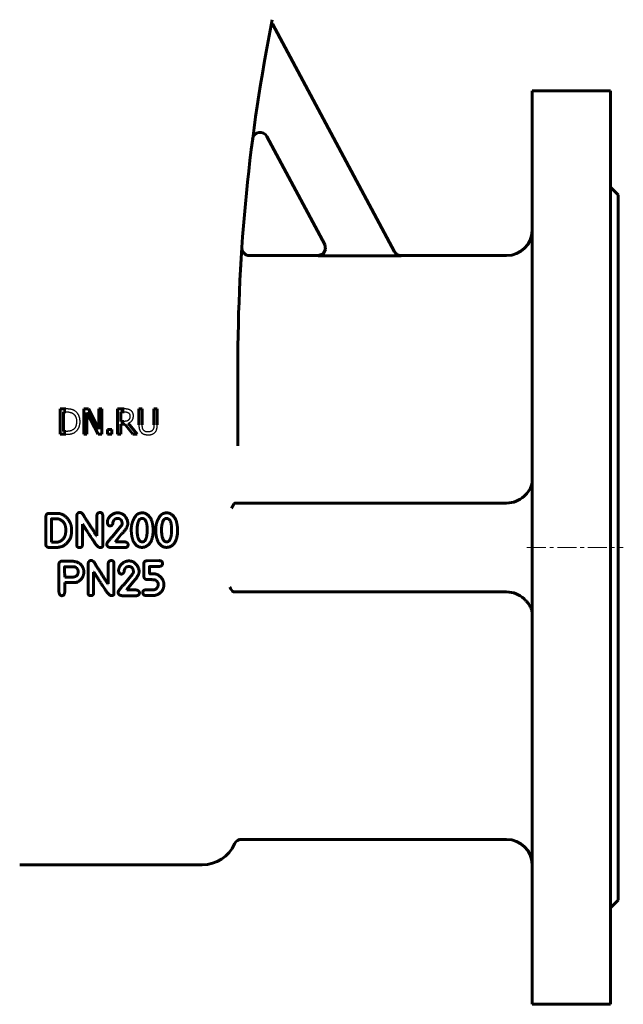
# Model space of a CAD drawing. Header units: millimetres. Extents: x -202 to 202, y -494 to 496.
# Tile 2 of 6: x -36 to 202, y -494 to -106. Entities that reach past the tile are written whole.
import ezdxf

# ---------------------------------------------------------------- set-up
doc = ezdxf.new("R2010")
doc.units = ezdxf.units.MM
for name, pattern in [('K5LT-1', [0]), ('K5LT_AXLED', [12, 7.5, -1.5, 1.5, -1.5]), ('K5LT_BASIC', [0])]:
    doc.linetypes.add(name, pattern=pattern)
doc.layers.add('Системный слой (1)', color=7, linetype='Continuous', true_color=0x6c6c6c)

# ---------------------------------------------------------------- blocks, each defined once
blk = doc.blocks.new('U12')
at = {"layer": 'Системный слой (1)', "color": 143, "linetype": 'K5LT_BASIC', "lineweight": 60, "true_color": 0x33acca}
for p, q in [((84.61, -196.58), (83.62, -198.28)), ((84.31, -194.58), (84.61, -196.58)), ((81.73, -199), (81.67, -199)), ((83.62, -198.28), (81.73, -199))]:
    blk.add_line(p, q, dxfattribs=at)
blk = doc.blocks.new('U15')
at = {"layer": 'Системный слой (1)', "color": 143, "linetype": 'K5LT_BASIC', "lineweight": 60, "true_color": 0x33acca}
for p, q in [((81.67, -199), (54.61, -199)), ((156, -199), (114.44, -199))]:
    blk.add_line(p, q, dxfattribs=at)
blk = doc.blocks.new('U24')
at = {"layer": 'Системный слой (1)', "color": 143, "linetype": 'K5LT_BASIC', "lineweight": 60, "true_color": 0x33acca}
for p, q in [((51.61, -195.91), (51.6, -196.01)), ((51.6, -196.01), (51.6, -196.01)), ((51.61, -195.81), (51.61, -195.84)), ((51.61, -195.84), (51.61, -195.91))]:
    blk.add_line(p, q, dxfattribs=at)
blk = doc.blocks.new('U30')
at = {"layer": 'Системный слой (1)', "color": 143, "linetype": 'K5LT_BASIC', "lineweight": 60, "true_color": 0x33acca}
for p, q in [((166, -134), (166, -314)), ((166, -314), (166, -494))]:
    blk.add_line(p, q, dxfattribs=at)
blk = doc.blocks.new('U32')
at = {"layer": 'Системный слой (1)', "color": 143, "linetype": 'K5LT_BASIC', "lineweight": 60, "true_color": 0x33acca}
for p, q in [((197, -134), (197, -314)), ((197, -314), (197, -494))]:
    blk.add_line(p, q, dxfattribs=at)
blk = doc.blocks.new('U38')
at = {"layer": 'Системный слой (1)', "color": 143, "linetype": 'K5LT_BASIC', "lineweight": 60, "true_color": 0x33acca}
for p, q in [((200, -175), (200, -314)), ((200, -314), (200, -453))]:
    blk.add_line(p, q, dxfattribs=at)
blk = doc.blocks.new('U49')
at = {"layer": 'Системный слой (1)', "color": 143, "linetype": 'K5LT_BASIC', "lineweight": 60, "true_color": 0x33acca}
for p, q in [((163.9, -292.71), (165.24, -290.88)), ((165.24, -290.88), (165.93, -289.07)), ((165.93, -289.07), (166, -288.31)), ((162.89, -293.74), (163.9, -292.71))]:
    blk.add_line(p, q, dxfattribs=at)

msp = doc.modelspace()

# ---------------------------------------------------------------- linework, layer by layer
at = {"layer": 'Системный слой (1)', "color": 143, "linetype": 'K5LT_BASIC', "lineweight": 60, "true_color": 0x33acca}
for p, q in [((63.64, -107.72), (63.21, -107.95)), ((111.83, -197.47), (63.64, -107.72)), ((197, -134), (166, -134)), ((61.46, -152.02), (84.34, -194.63)), ((200, -175), (197, -172)), ((51.54, -196.85), (51.61, -195.8)), ((114.47, -199.05), (81.7, -199.05)), ((50, -273.96), (50, -243.31)), ((-20.08, -259.4), (-20.08, -269.4)), ((-17.8, -259.4), (-20.08, -259.4)), ((-8.86, -259.4), (-10.75, -259.4)), ((-10.75, -259.4), (-10.75, -269.4)), ((-4.84, -267.32), (-8.86, -259.4)), ((-4.84, -259.4), (-4.84, -267.32)), ((-3.6, -259.4), (-4.84, -259.4)), ((-3.6, -269.4), (-3.6, -259.4)), ((5.17, -259.4), (2.59, -259.4)), ((2.59, -259.4), (2.59, -269.4)), ((12.33, -259.4), (11.01, -259.4)), ((11.01, -259.4), (11.01, -265.64)), ((12.33, -265.64), (12.33, -259.4)), ((18.24, -259.4), (16.91, -259.4)), ((16.91, -259.4), (16.91, -265.68)), ((18.24, -265.64), (18.24, -259.4)), ((-18.75, -260.55), (-17.74, -260.55)), ((-18.75, -268.25), (-18.75, -260.55)), ((-9.51, -260.78), (-5.09, -269.4)), ((-9.51, -269.4), (-9.51, -260.78)), ((3.92, -264.31), (3.92, -260.55)), ((3.92, -260.55), (5.24, -260.55)), ((-1.31, -267.49), (-1.31, -269.4)), ((0.29, -267.49), (-1.31, -267.49)), ((0.29, -269.4), (0.29, -267.49)), ((5.09, -264.31), (3.92, -264.31)), ((3.92, -269.4), (3.92, -265.42)), ((3.92, -265.42), (5.45, -265.42)), ((5.45, -265.42), (8.61, -269.4)), ((10.33, -269.4), (6.78, -265.05)), ((-20.08, -269.4), (-17.78, -269.4)), ((-17.74, -268.25), (-18.75, -268.25)), ((-10.75, -269.4), (-9.51, -269.4)), ((-5.09, -269.4), (-3.6, -269.4)), ((-1.31, -269.4), (0.29, -269.4)), ((2.59, -269.4), (3.92, -269.4)), ((8.61, -269.4), (10.33, -269.4)), ((49.23, -296.5), (49.08, -296.5)), ((156, -296.5), (49.23, -296.5)), ((-25.69, -301.84), (-25.69, -312.88)), ((-24.32, -300.57), (-24.65, -300.59)), ((-21.14, -300.57), (-24.32, -300.57)), ((-13.51, -301.49), (-13.51, -313.04)), ((-5.55, -301.54), (-5.55, -309.4)), ((-3.26, -313.36), (-3.26, -301.49)), ((2.58, -302.56), (2.95, -302.56)), ((-23.47, -302.8), (-23.5, -311.82)), ((-21.29, -302.69), (-23.36, -302.69)), ((-11.28, -304.79), (-11.18, -304.79)), ((-11.28, -313.04), (-11.28, -304.79)), ((4.06, -305.52), (0.57, -309.7)), ((4.38, -304.57), (4.38, -304.68)), ((6.65, -304.41), (6.54, -303.56)), ((10.31, -306.31), (10.27, -307.39)), ((19.95, -306.31), (19.9, -307.39)), ((-17.84, -307.47), (-17.84, -306.83)), ((-5.55, -309.4), (-5.65, -309.4)), ((1.79, -311.66), (4.33, -308.53)), ((16.61, -307.14), (16.61, -307.09)), ((26.24, -307.14), (26.24, -307.09)), ((-24.48, -314), (-21.56, -314)), ((-23.5, -311.82), (-23.39, -311.88)), ((-23.39, -311.88), (-21.29, -311.88)), ((-4.48, -313.98), (-4.11, -313.98)), ((-1.65, -312.71), (-1.65, -312.81)), ((-0.12, -314.06), (5.39, -314.06)), ((1.79, -311.78), (1.79, -311.66)), ((5.39, -311.78), (1.79, -311.78)), ((6.75, -313.08), (6.75, -312.92)), ((12.12, -311.73), (12.59, -311.73)), ((21.75, -311.73), (22.22, -311.73)), ((-20.59, -320.62), (-20.54, -330.97)), ((-16.5, -319.37), (-19.37, -319.37)), ((-14.38, -321.57), (-18.21, -321.57)), ((-9.06, -320.43), (-9.06, -331.99)), ((-1.1, -320.49), (-1.1, -328.35)), ((1.18, -332.31), (1.18, -320.43)), ((7.02, -321.5), (7.39, -321.5)), ((12.9, -320.59), (12.9, -324.88)), ((19.02, -319.19), (14.2, -319.25)), ((15.16, -323.96), (15.16, -321.6)), ((15.27, -321.5), (18.92, -321.5)), ((-18.25, -325.56), (-18.15, -325.66)), ((-18.15, -325.66), (-15.23, -325.66)), ((-6.84, -323.73), (-6.73, -323.73)), ((-6.84, -331.99), (-6.84, -323.73)), ((8.5, -324.47), (5.01, -328.65)), ((8.83, -323.51), (8.83, -323.63)), ((11.09, -323.36), (10.99, -322.51)), ((16.99, -324.39), (15.53, -324.39)), ((-18.25, -331.66), (-18.25, -327.84)), ((-18.25, -327.84), (-13.8, -327.84)), ((-1.1, -328.35), (-1.21, -328.35)), ((6.24, -330.6), (8.77, -327.48)), ((18.59, -328.31), (18.59, -329.06)), ((20.85, -328.85), (20.85, -328.36)), ((-0.03, -332.93), (0.33, -332.93)), ((2.8, -331.66), (2.8, -331.76)), ((4.33, -333), (9.83, -333)), ((6.24, -330.73), (6.24, -330.6)), ((9.83, -330.73), (6.24, -330.73)), ((11.2, -332.03), (11.2, -331.87)), ((16.66, -330.67), (13.66, -330.67)), ((13.82, -332.95), (16.77, -332.95)), ((48.5, -331.5), (48.49, -331.5)), ((48.5, -331.5), (156, -331.5)), ((156, -429), (51.49, -429)), ((-36, -439), (36, -439)), ((200, -453), (197, -456)), ((197, -494), (166, -494))]:
    msp.add_line(p, q, dxfattribs=at)
at = {"layer": 'Системный слой (1)', "color": 30, "linetype": 'K5LT_AXLED', "lineweight": 18, "true_color": 0xff8000}
msp.add_line((164, -314), (202, -314), dxfattribs=at)
at = {"layer": 'Системный слой (1)', "color": 143, "linetype": 'K5LT_BASIC', "lineweight": 60, "true_color": 0x33acca}
for centre, radius, start, end in [((750, -243.31), 700, 168.69007, 180), ((58.82, -153.44), 3, 28.2307, 172.591), ((156, -189), 10, 270, 0), ((750, -243.31), 700, 176.10814, 176.12555), ((156, -286.5), 10, 270, 313.5738), ((156, -341.5), 10, 46.4262, 90), ((51.49, -432), 3, 90, 155.6843), ((156, -439), 10, 0, 90), ((36, -425), 14, 270, 335.6843)]:
    msp.add_arc(centre, radius, start, end, dxfattribs=at)
for points, knots in [([(51.61, -195.81), (51.61, -195.81), (51.61, -195.81), (51.61, -195.81), (51.61, -195.81), (51.61, -195.82), (51.61, -195.82), (51.61, -195.82), (51.61, -195.82), (51.61, -195.82), (51.61, -195.82), (51.61, -195.82), (51.61, -195.82), (51.61, -195.83), (51.61, -195.83), (51.61, -195.84), (51.61, -195.84), (51.61, -195.84), (51.61, -195.84), (51.61, -195.84), (51.61, -195.84), (51.61, -195.85), (51.61, -195.85), (51.61, -195.85), (51.61, -195.86), (51.61, -195.86), (51.61, -195.87), (51.61, -195.87), (51.61, -195.88), (51.61, -195.89), (51.61, -195.9), (51.61, -195.91), (51.61, -195.91), (51.61, -195.92), (51.61, -195.93), (51.61, -195.95), (51.61, -195.96), (51.61, -195.99), (51.61, -196.01), (51.61, -196.05), (51.61, -196.08), (51.61, -196.15), (51.61, -196.19), (51.63, -196.33), (51.64, -196.43), (51.68, -196.65), (51.71, -196.78), (51.79, -197.04), (51.84, -197.17), (51.96, -197.41), (52.02, -197.53), (52.16, -197.74), (52.24, -197.85), (52.4, -198.04), (52.49, -198.13), (52.69, -198.3), (52.79, -198.39), (53.02, -198.54), (53.14, -198.61), (53.39, -198.74), (53.52, -198.79), (53.78, -198.88), (53.92, -198.92), (54.18, -198.97), (54.32, -198.99), (54.5, -199), (54.55, -199), (54.61, -199)], [0, 0, 0, 0, 0.753587, 0.753587, 1.130344, 1.130344, 1.431808, 1.431808, 1.507174, 1.507174, 1.582541, 1.582541, 1.793983, 1.793983, 1.972872, 1.972872, 2.005426, 2.005426, 2.085538, 2.085538, 2.104409, 2.104409, 2.16565, 2.16565, 2.225665, 2.225665, 2.285681, 2.285681, 2.357004, 2.357004, 2.428328, 2.428328, 2.481316, 2.481316, 2.587293, 2.587293, 2.693426, 2.693426, 2.90569, 2.90569, 3.162971, 3.162971, 3.677533, 3.677533, 4.706657, 4.706657, 6.187856, 6.187856, 7.671598, 7.671598, 9.126168, 9.126168, 10.525636, 10.525636, 11.895455, 11.895455, 13.380113, 13.380113, 14.905041, 14.905041, 16.441832, 16.441832, 17.957082, 17.957082, 19.424188, 19.424188, 20, 20, 20, 20]), ([(114.44, -199), (113.83, -199), (112.75, -198.66), (112.02, -197.83), (111.8, -197.42)], [0, 0, 0, 0, 0.571428, 1, 1, 1, 1]), ([(51.08, -204.45), (51.09, -204.2), (51.11, -203.96), (51.13, -203.49), (51.15, -203.26), (51.17, -202.81), (51.19, -202.59), (51.2, -202.34), (51.2, -202.31), (51.2, -202.28), (51.2, -202.28), (51.21, -202.25), (51.21, -202.22), (51.21, -202.19), (51.21, -202.18), (51.21, -202.17), (51.21, -202.16), (51.21, -202.16), (51.21, -202.16), (51.21, -202.16), (51.21, -202.15), (51.21, -202.15), (51.21, -202.15), (51.21, -202.15), (51.21, -202.15), (51.21, -202.14), (51.21, -202.14), (51.21, -202.13), (51.21, -202.13), (51.21, -202.11), (51.21, -202.1), (51.22, -202.06), (51.22, -202.04), (51.22, -201.97), (51.22, -201.92), (51.23, -201.87), (51.23, -201.87), (51.23, -201.78), (51.24, -201.69), (51.25, -201.44), (51.27, -201.17), (51.28, -201.02)], [0, 0, 0, 0, 3.36319, 3.36319, 6.726379, 6.726379, 10.089569, 10.089569, 10.521814, 10.521814, 10.583393, 10.583393, 11.004391, 11.004391, 11.144132, 11.144132, 11.190517, 11.190517, 11.205913, 11.205913, 11.22131, 11.22131, 11.233969, 11.233969, 11.257919, 11.257919, 11.305135, 11.305135, 11.399224, 11.399224, 11.586718, 11.586718, 11.960338, 11.960338, 12.704841, 12.704841, 12.715219, 12.715219, 14.188373, 14.188373, 16.815948, 16.815948, 16.815948, 16.815948]), ([(47.58, -298.5), (47.62, -298.42), (47.7, -298.26), (47.84, -298), (47.99, -297.71), (48.13, -297.46), (48.29, -297.19), (48.44, -296.98), (48.58, -296.81), (48.7, -296.68), (48.85, -296.56), (48.98, -296.51), (49.06, -296.5), (49.08, -296.5)], [0, 0, 0, 0, 1.475435, 3.003555, 4.172488, 5.804091, 6.860148, 8.6065, 9.595157, 10.537239, 11.699275, 13.514858, 14, 14, 14, 14]), ([(48.49, -331.5), (48.47, -331.5), (48.43, -331.5), (48.37, -331.49), (48.33, -331.47), (48.29, -331.46), (48.25, -331.44), (48.21, -331.42), (48.17, -331.4), (48.13, -331.38), (48.08, -331.35), (48.04, -331.32), (47.99, -331.28), (47.92, -331.22), (47.86, -331.15), (47.81, -331.1), (47.75, -331.04), (47.7, -330.98), (47.65, -330.91), (47.62, -330.88), (47.57, -330.81), (47.52, -330.74), (47.46, -330.65), (47.4, -330.56), (47.34, -330.46), (47.29, -330.37), (47.22, -330.25), (47.14, -330.11), (47.04, -329.92), (46.97, -329.79), (46.92, -329.7), (46.9, -329.66)], [0, 0, 0, 0, 1.353441, 2.025507, 2.696197, 3.366007, 4.038659, 4.714483, 5.398324, 6.089392, 6.784556, 7.477382, 8.163051, 9.523373, 10.848256, 11.497041, 12.131535, 13.956736, 14.53068, 15.091585, 15.639165, 17.735357, 18.219554, 19.565396, 21.731419, 22.624224, 23.551767, 26.671614, 28.386416, 30.777234, 32, 32, 32, 32]), ([(162.89, -334.26), (163.12, -334.47), (163.47, -334.82), (163.93, -335.32), (164.31, -335.76), (164.73, -336.31), (165.14, -336.93), (165.52, -337.63), (165.83, -338.43), (165.98, -339.12), (166, -339.56), (166, -339.69)], [0, 0, 0, 0, 1.451418, 2.266132, 3.286562, 4.368932, 5.842702, 7.347476, 8.948646, 11.107941, 12, 12, 12, 12])]:
    msp.add_open_spline(points, degree=3, knots=knots, dxfattribs=at)
at = {"layer": 'Системный слой (1)', "color": 7, "linetype": 'K5LT-1'}
for points, knots in [([(81.7, -199.05), (81.82, -199.05), (82.07, -199.04), (82.32, -198.99), (82.51, -198.94), (82.64, -198.9), (82.77, -198.85), (82.86, -198.82), (82.93, -198.79), (83.02, -198.75), (83.19, -198.66), (83.33, -198.57), (83.44, -198.49), (83.48, -198.47), (83.53, -198.43), (83.61, -198.36), (83.77, -198.23), (83.98, -198.01), (84.2, -197.72), (84.35, -197.47), (84.45, -197.25), (84.5, -197.12), (84.53, -197.04), (84.54, -197), (84.56, -196.94), (84.59, -196.84), (84.64, -196.64), (84.67, -196.46), (84.68, -196.32), (84.69, -196.27), (84.69, -196.2), (84.69, -196.09), (84.69, -195.88), (84.67, -195.59), (84.59, -195.24), (84.48, -194.92), (84.39, -194.73), (84.34, -194.63)], [0, 0, 0, 0, 0.0367786, 0.0735572, 0.077344, 0.0964138, 0.1154836, 0.1190002, 0.1251779, 0.1375333, 0.1479881, 0.1831538, 0.1868985, 0.1906114, 0.1957872, 0.2061387, 0.222565, 0.2596942, 0.2956053, 0.3306306, 0.3493142, 0.3679977, 0.3716342, 0.3752513, 0.3806947, 0.3915814, 0.4059793, 0.4421507, 0.4459185, 0.4497925, 0.4559274, 0.4681974, 0.482397, 0.5191829, 0.5559688, 0.588383, 0.6207972, 0.6207972, 0.6207972, 0.6207972]), ([(111.83, -197.47), (111.89, -197.58), (112.02, -197.79), (112.25, -198.08), (112.45, -198.28), (112.6, -198.4), (112.7, -198.48), (112.87, -198.59), (113.07, -198.71), (113.27, -198.8), (113.39, -198.85), (113.57, -198.91), (113.71, -198.96), (113.94, -199.01), (114.16, -199.04), (114.37, -199.05), (114.47, -199.05)], [0, 0, 0, 0, 0.0372852, 0.0745703, 0.1125662, 0.1220212, 0.1314762, 0.1503862, 0.1839044, 0.2006154, 0.2173265, 0.2212288, 0.2585533, 0.2623664, 0.2934363, 0.3245062, 0.3245062, 0.3245062, 0.3245062]), ([(-14.22, -260.2), (-14.25, -260.18), (-14.31, -260.14), (-14.43, -260.07), (-14.56, -260), (-14.7, -259.93), (-14.81, -259.88), (-14.92, -259.83), (-15.03, -259.79), (-15.15, -259.75), (-15.27, -259.71), (-15.4, -259.67), (-15.5, -259.64), (-15.57, -259.62), (-15.62, -259.61), (-15.69, -259.59), (-15.77, -259.57), (-15.86, -259.55), (-15.94, -259.54), (-16.06, -259.52), (-16.25, -259.49), (-16.55, -259.45), (-16.87, -259.43), (-17.14, -259.42), (-17.35, -259.41), (-17.57, -259.4), (-17.73, -259.4), (-17.8, -259.4)], [-1.166779, -1.166779, -1.166779, -1.166779, -1.121743, -1.076706, -0.986633, -0.939168, -0.891703, -0.844237, -0.796772, -0.749307, -0.701842, -0.654376, -0.606911, -0.592293, -0.577675, -0.548439, -0.519204, -0.489968, -0.463871, -0.437773, -0.385579, -0.289184, -0.192789, -0.144592, -0.096395, -0.048197, 0, 0, 0, 0]), ([(7.72, -259.93), (7.66, -259.89), (7.55, -259.83), (7.42, -259.76), (7.24, -259.67), (7.06, -259.61), (6.84, -259.54), (6.72, -259.52), (6.66, -259.5), (6.63, -259.5), (6.57, -259.49), (6.48, -259.48), (6.33, -259.46), (6.08, -259.43), (5.69, -259.41), (5.36, -259.4), (5.17, -259.4)], [-0.2641886, -0.2641886, -0.2641886, -0.2641886, -0.2430545, -0.2219205, -0.217669, -0.17794, -0.1586133, -0.1392866, -0.1378732, -0.1350465, -0.1293929, -0.1180859, -0.1053984, -0.0826652, -0.0424828, 0, 0, 0, 0]), ([(8.85, -262.12), (8.85, -262.08), (8.85, -262.02), (8.85, -261.91), (8.84, -261.81), (8.83, -261.72), (8.82, -261.62), (8.8, -261.54), (8.79, -261.46), (8.77, -261.37), (8.75, -261.31), (8.74, -261.26), (8.73, -261.22), (8.7, -261.15), (8.67, -261.05), (8.62, -260.94), (8.57, -260.84), (8.51, -260.74), (8.46, -260.67), (8.42, -260.6), (8.39, -260.56), (8.36, -260.52), (8.31, -260.45), (8.25, -260.39), (8.16, -260.28), (8, -260.13), (7.83, -260.01), (7.72, -259.93)], [-0.3171963, -0.3171963, -0.3171963, -0.3171963, -0.3019589, -0.2867216, -0.2714842, -0.2562468, -0.2434328, -0.2306187, -0.2178046, -0.2049906, -0.1936035, -0.18791, -0.1822165, -0.1737218, -0.1567322, -0.1422724, -0.1278126, -0.116579, -0.1053454, -0.0990889, -0.0928325, -0.0887025, -0.0845725, -0.0680526, -0.0623044, -0.0419523, 0, 0, 0, 0]), ([(-17.74, -260.55), (-17.69, -260.55), (-17.58, -260.55), (-17.43, -260.56), (-17.28, -260.56), (-17.14, -260.57), (-17.01, -260.58), (-16.89, -260.59), (-16.78, -260.6), (-16.67, -260.62), (-16.57, -260.63), (-16.47, -260.65), (-16.38, -260.66), (-16.31, -260.68), (-16.26, -260.69), (-16.2, -260.7), (-16.14, -260.72), (-16.07, -260.74), (-15.99, -260.76), (-15.92, -260.78), (-15.82, -260.82), (-15.72, -260.85), (-15.52, -260.93), (-15.31, -261.03), (-15.15, -261.12), (-15.1, -261.15)], [-0.2002235, -0.2002235, -0.2002235, -0.2002235, -0.1913487, -0.1824739, -0.1735991, -0.1647243, -0.1568399, -0.1489555, -0.1410711, -0.1331867, -0.1261496, -0.1191124, -0.1120753, -0.1050382, -0.1018794, -0.0987205, -0.0924028, -0.0860851, -0.0797674, -0.0734498, -0.0671321, -0.0544967, -0.0468704, -0.0139734, 0, 0, 0, 0]), ([(-15.1, -261.15), (-15.04, -261.19), (-14.94, -261.26), (-14.83, -261.34), (-14.72, -261.42), (-14.64, -261.49), (-14.56, -261.58), (-14.49, -261.64), (-14.43, -261.71), (-14.35, -261.8), (-14.29, -261.88), (-14.24, -261.95), (-14.21, -262), (-14.16, -262.07), (-14.11, -262.16), (-14.01, -262.32), (-13.93, -262.5), (-13.84, -262.73), (-13.79, -262.88), (-13.72, -263.1), (-13.67, -263.34), (-13.63, -263.62), (-13.61, -263.81), (-13.59, -263.97), (-13.59, -264.11), (-13.58, -264.25), (-13.58, -264.35), (-13.58, -264.4)], [-0.3749552, -0.3749552, -0.3749552, -0.3749552, -0.3560366, -0.3371181, -0.3331267, -0.3149295, -0.3058309, -0.2967323, -0.2876065, -0.2784807, -0.2602292, -0.2565321, -0.2524445, -0.2442694, -0.227919, -0.223649, -0.1866782, -0.1681929, -0.1497075, -0.1411679, -0.0986821, -0.0774393, -0.0561964, -0.0421473, -0.0280982, -0.0140491, 0, 0, 0, 0]), ([(-12.2, -264.41), (-12.2, -264.34), (-12.2, -264.21), (-12.21, -264), (-12.22, -263.8), (-12.24, -263.55), (-12.28, -263.26), (-12.35, -262.93), (-12.43, -262.62), (-12.53, -262.35), (-12.63, -262.1), (-12.73, -261.87), (-12.85, -261.66), (-12.94, -261.5), (-13.1, -261.28), (-13.32, -260.98), (-13.69, -260.59), (-14.01, -260.34), (-14.19, -260.22), (-14.22, -260.2)], [-0.3878233, -0.3878233, -0.3878233, -0.3878233, -0.3739824, -0.3601415, -0.3463006, -0.3324597, -0.3067193, -0.2809788, -0.2567423, -0.2325057, -0.2122391, -0.1919725, -0.1717278, -0.1514831, -0.1471088, -0.1022452, -0.0557703, -0.009942, 0, 0, 0, 0]), ([(6.9, -263.8), (6.85, -263.84), (6.8, -263.89), (6.72, -263.95), (6.67, -263.98), (6.62, -264.01), (6.59, -264.03), (6.57, -264.04), (6.56, -264.05), (6.54, -264.06), (6.51, -264.07), (6.48, -264.09), (6.44, -264.11), (6.4, -264.13), (6.36, -264.14), (6.33, -264.15), (6.3, -264.16), (6.27, -264.17), (6.25, -264.18), (6.22, -264.19), (6.19, -264.2), (6.16, -264.2), (6.13, -264.21), (6.11, -264.21), (6.1, -264.22), (6.08, -264.22), (6.07, -264.22), (6.05, -264.23), (6.03, -264.23), (5.99, -264.24), (5.94, -264.25), (5.88, -264.26), (5.78, -264.27), (5.69, -264.28), (5.6, -264.29), (5.48, -264.3), (5.35, -264.31), (5.22, -264.31), (5.15, -264.31), (5.11, -264.31), (5.09, -264.31)], [-0.1387188, -0.1387188, -0.1387188, -0.1387188, -0.132323, -0.1316572, -0.1285215, -0.1269536, -0.1253858, -0.1251559, -0.1246962, -0.1237767, -0.1228573, -0.1219378, -0.1200989, -0.11826, -0.1168591, -0.1154582, -0.1140573, -0.1126565, -0.1115096, -0.1103628, -0.1080692, -0.1060946, -0.1041199, -0.1021453, -0.1001707, -0.0986869, -0.0972032, -0.0957194, -0.0942357, -0.08981, -0.0853843, -0.0779911, -0.0705979, -0.0573407, -0.0507121, -0.0440835, -0.0220417, -0.0110209, -0.0055104, 0, 0, 0, 0]), ([(5.24, -260.55), (5.28, -260.55), (5.34, -260.55), (5.44, -260.56), (5.54, -260.56), (5.63, -260.56), (5.71, -260.57), (5.79, -260.58), (5.86, -260.58), (5.93, -260.59), (6, -260.6), (6.08, -260.61), (6.17, -260.63), (6.27, -260.65), (6.36, -260.68), (6.46, -260.71), (6.53, -260.73), (6.63, -260.78), (6.73, -260.83), (6.81, -260.88), (6.83, -260.89)], [-0.1727059, -0.1727059, -0.1727059, -0.1727059, -0.1646418, -0.1565777, -0.1485136, -0.1404496, -0.1333003, -0.126151, -0.1190017, -0.1118525, -0.1054883, -0.0991242, -0.0863958, -0.0750066, -0.0636174, -0.0522281, -0.0408389, -0.0367133, -0.0098092, 0, 0, 0, 0]), ([(6.78, -265.05), (6.85, -265.02), (7, -264.96), (7.16, -264.89), (7.37, -264.77), (7.62, -264.62), (7.88, -264.41), (8.06, -264.23), (8.23, -264.04), (8.37, -263.85), (8.49, -263.65), (8.59, -263.45), (8.7, -263.19), (8.76, -262.95), (8.8, -262.75), (8.82, -262.61), (8.84, -262.43), (8.85, -262.29), (8.85, -262.19), (8.85, -262.14), (8.85, -262.12)], [-0.2428036, -0.2428036, -0.2428036, -0.2428036, -0.2281202, -0.2134368, -0.2105001, -0.1833103, -0.1574532, -0.1448938, -0.1323343, -0.1084105, -0.0975813, -0.0867522, -0.0650939, -0.0429174, -0.0398171, -0.0281776, -0.016538, -0.008269, -0.0041345, 0, 0, 0, 0]), ([(6.83, -260.89), (6.86, -260.91), (6.91, -260.95), (6.96, -260.99), (7.03, -261.05), (7.11, -261.14), (7.21, -261.27), (7.28, -261.39), (7.33, -261.49), (7.37, -261.59), (7.4, -261.69), (7.43, -261.81), (7.45, -261.95), (7.46, -262.11), (7.46, -262.2), (7.46, -262.22)], [-0.1339105, -0.1339105, -0.1339105, -0.1339105, -0.1257314, -0.1175522, -0.1158941, -0.1005606, -0.0856848, -0.0704974, -0.0629037, -0.05531, -0.0403128, -0.0379971, -0.0213373, -0.0046776, 0, 0, 0, 0]), ([(7.46, -262.22), (7.46, -262.25), (7.46, -262.31), (7.46, -262.4), (7.46, -262.49), (7.45, -262.57), (7.44, -262.65), (7.42, -262.75), (7.4, -262.87), (7.37, -263), (7.33, -263.11), (7.29, -263.22), (7.23, -263.35), (7.15, -263.51), (7.05, -263.64), (6.96, -263.73), (6.92, -263.78), (6.9, -263.8)], [-0.153701, -0.153701, -0.153701, -0.153701, -0.1468901, -0.1400792, -0.1332683, -0.1264574, -0.1202009, -0.1139445, -0.1014316, -0.0898034, -0.0781752, -0.0677544, -0.0573337, -0.0370975, -0.0168614, -0.0084307, 0, 0, 0, 0]), ([(-14.97, -267.59), (-15.03, -267.63), (-15.14, -267.7), (-15.27, -267.78), (-15.47, -267.88), (-15.62, -267.94), (-15.78, -268), (-15.85, -268.02), (-15.93, -268.05), (-16.03, -268.07), (-16.13, -268.1), (-16.23, -268.12), (-16.38, -268.15), (-16.53, -268.17), (-16.68, -268.19), (-16.8, -268.21), (-16.93, -268.22), (-17.06, -268.23), (-17.22, -268.24), (-17.39, -268.25), (-17.56, -268.25), (-17.68, -268.25), (-17.74, -268.25)], [-0.2123207, -0.2123207, -0.2123207, -0.2123207, -0.1959852, -0.1796498, -0.1762673, -0.1435812, -0.1401974, -0.1354558, -0.1259728, -0.1185366, -0.1111005, -0.1026408, -0.0941812, -0.077262, -0.0688024, -0.0603427, -0.0518831, -0.0434235, -0.0325676, -0.0217118, -0.0108559, 0, 0, 0, 0]), ([(-13.58, -264.4), (-13.58, -264.45), (-13.58, -264.56), (-13.59, -264.73), (-13.6, -264.89), (-13.61, -265.04), (-13.62, -265.18), (-13.65, -265.36), (-13.69, -265.57), (-13.74, -265.8), (-13.8, -266), (-13.86, -266.19), (-13.93, -266.36), (-14.01, -266.51), (-14.12, -266.72), (-14.29, -266.96), (-14.52, -267.22), (-14.76, -267.43), (-14.91, -267.55), (-14.97, -267.59)], [-0.452495, -0.452495, -0.452495, -0.452495, -0.436047, -0.419599, -0.4031511, -0.3867031, -0.3717284, -0.3567538, -0.3268046, -0.2992599, -0.2717152, -0.2478501, -0.223985, -0.200485, -0.1769849, -0.1299847, -0.0794218, -0.0295988, 0, 0, 0, 0]), ([(-14.24, -268.6), (-14.1, -268.51), (-13.95, -268.39), (-13.68, -268.16), (-13.53, -268.01), (-13.39, -267.85), (-13.33, -267.78), (-13.23, -267.65), (-13.09, -267.47), (-12.96, -267.27), (-12.87, -267.1), (-12.77, -266.93), (-12.66, -266.71), (-12.55, -266.43), (-12.45, -266.16), (-12.39, -265.95), (-12.31, -265.64), (-12.23, -265.21), (-12.2, -264.73), (-12.2, -264.46), (-12.2, -264.41)], [-0.4573157, -0.4573157, -0.4573157, -0.4573157, -0.4052058, -0.3997593, -0.3468874, -0.3413652, -0.3342776, -0.3201026, -0.2932297, -0.2656183, -0.2518125, -0.2380068, -0.2103953, -0.1827839, -0.1560254, -0.1292669, -0.1240536, -0.0692953, -0.011911, 0, 0, 0, 0]), ([(11.01, -265.64), (11.01, -265.7), (11.01, -265.82), (11.01, -266), (11.02, -266.17), (11.03, -266.33), (11.04, -266.48), (11.06, -266.67), (11.09, -266.85), (11.12, -267.01), (11.14, -267.12), (11.16, -267.23), (11.19, -267.34), (11.22, -267.43), (11.25, -267.52), (11.28, -267.61), (11.31, -267.7), (11.34, -267.78), (11.39, -267.89), (11.49, -268.08), (11.64, -268.33), (11.82, -268.54), (11.93, -268.66), (11.96, -268.69)], [-0.2116295, -0.2116295, -0.2116295, -0.2116295, -0.2025291, -0.1934286, -0.1843282, -0.1752277, -0.1670708, -0.1589139, -0.1426001, -0.1352387, -0.1278774, -0.120516, -0.1131546, -0.1065386, -0.0999227, -0.0933067, -0.0866907, -0.0801932, -0.0736958, -0.0607008, -0.0350474, -0.009394, 0, 0, 0, 0]), ([(12.76, -267.66), (12.74, -267.62), (12.69, -267.54), (12.64, -267.45), (12.6, -267.36), (12.55, -267.26), (12.52, -267.16), (12.49, -267.09), (12.48, -267.04), (12.46, -266.97), (12.44, -266.89), (12.43, -266.83), (12.42, -266.78), (12.41, -266.71), (12.39, -266.63), (12.38, -266.55), (12.37, -266.46), (12.36, -266.34), (12.35, -266.19), (12.34, -266.04), (12.34, -265.92), (12.34, -265.83), (12.34, -265.74), (12.33, -265.68), (12.33, -265.64)], [-0.5635178, -0.5635178, -0.5635178, -0.5635178, -0.5199182, -0.4763186, -0.4673032, -0.4231448, -0.3789864, -0.3698597, -0.3563375, -0.3292931, -0.3022486, -0.2887264, -0.2752042, -0.2582932, -0.2244713, -0.2075603, -0.1906493, -0.1568273, -0.1176205, -0.0784137, -0.0588103, -0.0392068, -0.0196034, 0, 0, 0, 0]), ([(14.62, -268.48), (14.59, -268.48), (14.52, -268.48), (14.43, -268.48), (14.33, -268.47), (14.24, -268.46), (14.16, -268.45), (14.05, -268.44), (13.88, -268.4), (13.67, -268.35), (13.44, -268.25), (13.25, -268.15), (13.08, -268.02), (12.93, -267.88), (12.83, -267.76), (12.78, -267.68), (12.76, -267.66)], [-0.2663375, -0.2663375, -0.2663375, -0.2663375, -0.256398, -0.2464585, -0.236519, -0.2265795, -0.217469, -0.2083585, -0.1901375, -0.1563546, -0.1259533, -0.0963945, -0.0672102, -0.0380259, -0.0094078, 0, 0, 0, 0]), ([(16.48, -267.66), (16.47, -267.69), (16.43, -267.74), (16.38, -267.8), (16.31, -267.88), (16.21, -267.98), (16.08, -268.08), (15.96, -268.16), (15.87, -268.21), (15.79, -268.25), (15.72, -268.28), (15.65, -268.3), (15.57, -268.33), (15.48, -268.36), (15.33, -268.4), (15.2, -268.43), (14.98, -268.46), (14.81, -268.48), (14.66, -268.48), (14.62, -268.48)], [-0.1756812, -0.1756812, -0.1756812, -0.1756812, -0.1666365, -0.1575918, -0.1556902, -0.1377043, -0.1191968, -0.109943, -0.1006893, -0.091561, -0.0869969, -0.0824328, -0.0738388, -0.0652448, -0.0583391, -0.0371013, -0.0330202, -0.0077014, 0, 0, 0, 0]), ([(16.91, -265.68), (16.91, -265.72), (16.91, -265.8), (16.91, -265.91), (16.91, -266.03), (16.9, -266.14), (16.9, -266.24), (16.88, -266.38), (16.87, -266.51), (16.86, -266.62), (16.85, -266.69), (16.84, -266.76), (16.82, -266.82), (16.81, -266.89), (16.8, -266.95), (16.78, -267.01), (16.76, -267.07), (16.74, -267.13), (16.72, -267.21), (16.69, -267.27), (16.63, -267.4), (16.57, -267.52), (16.5, -267.63), (16.48, -267.66)], [-0.1428385, -0.1428385, -0.1428385, -0.1428385, -0.1363464, -0.1298543, -0.1233623, -0.1168702, -0.1103782, -0.1038861, -0.090902, -0.0858528, -0.0808035, -0.0757543, -0.070705, -0.0658919, -0.0610787, -0.0562655, -0.0514523, -0.0466391, -0.041826, -0.0321996, -0.0301315, -0.0088107, 0, 0, 0, 0]), ([(17.29, -268.69), (17.33, -268.65), (17.41, -268.57), (17.49, -268.48), (17.6, -268.34), (17.74, -268.14), (17.87, -267.89), (17.95, -267.68), (18.01, -267.51), (18.06, -267.33), (18.1, -267.15), (18.14, -266.97), (18.18, -266.74), (18.23, -266.32), (18.24, -265.93), (18.24, -265.64)], [-0.3289804, -0.3289804, -0.3289804, -0.3289804, -0.3099248, -0.2908691, -0.2868873, -0.2492771, -0.2108687, -0.1916645, -0.1724603, -0.1533868, -0.1343132, -0.1161827, -0.0980521, -0.0669158, 0, 0, 0, 0]), ([(-17.78, -269.4), (-17.71, -269.4), (-17.59, -269.4), (-17.4, -269.4), (-17.22, -269.39), (-17.04, -269.39), (-16.87, -269.38), (-16.66, -269.36), (-16.44, -269.34), (-16.22, -269.32), (-16.05, -269.29), (-15.91, -269.27), (-15.81, -269.25), (-15.74, -269.23), (-15.69, -269.22), (-15.62, -269.21), (-15.55, -269.19), (-15.48, -269.17), (-15.4, -269.14), (-15.25, -269.1), (-15.05, -269.02), (-14.72, -268.88), (-14.45, -268.73), (-14.26, -268.62), (-14.24, -268.6)], [-0.8024027, -0.8024027, -0.8024027, -0.8024027, -0.7702862, -0.7381697, -0.7060533, -0.6739368, -0.6418203, -0.6097039, -0.5454709, -0.5063945, -0.4673181, -0.4282417, -0.4087035, -0.3891653, -0.3767884, -0.3644115, -0.3396576, -0.3229278, -0.306198, -0.2768289, -0.2126367, -0.1484445, -0.0200601, 0, 0, 0, 0]), ([(11.96, -268.69), (12, -268.73), (12.09, -268.81), (12.19, -268.9), (12.29, -268.98), (12.38, -269.03), (12.48, -269.1), (12.54, -269.14), (12.6, -269.17), (12.67, -269.21), (12.77, -269.26), (12.89, -269.31), (12.99, -269.35), (13.06, -269.37), (13.09, -269.39), (13.12, -269.4), (13.17, -269.41), (13.26, -269.44), (13.38, -269.47), (13.53, -269.51), (13.75, -269.55), (14.09, -269.6), (14.42, -269.61), (14.62, -269.61)], [-0.5294399, -0.5294399, -0.5294399, -0.5294399, -0.4885622, -0.4476845, -0.4394006, -0.3976498, -0.3767744, -0.3558989, -0.3474219, -0.3318265, -0.3006357, -0.2694448, -0.238254, -0.2271687, -0.221626, -0.2160833, -0.201814, -0.1875446, -0.1590059, -0.1350089, -0.1110119, -0.0587863, 0, 0, 0, 0]), ([(14.62, -269.61), (14.67, -269.61), (14.77, -269.61), (14.91, -269.61), (15.05, -269.6), (15.18, -269.59), (15.31, -269.58), (15.46, -269.56), (15.61, -269.54), (15.75, -269.51), (15.84, -269.49), (15.94, -269.46), (16.11, -269.41), (16.26, -269.36), (16.41, -269.29), (16.51, -269.24), (16.59, -269.2), (16.75, -269.11), (16.97, -268.97), (17.17, -268.8), (17.27, -268.7), (17.29, -268.69)], [-0.2182194, -0.2182194, -0.2182194, -0.2182194, -0.2093785, -0.2005376, -0.1916967, -0.1828558, -0.1748616, -0.1668675, -0.1508792, -0.143587, -0.1362948, -0.1290026, -0.1217104, -0.0948219, -0.0880998, -0.0813777, -0.0679334, -0.0651108, -0.0353998, -0.0041228, 0, 0, 0, 0])]:
    msp.add_open_spline(points, degree=3, knots=knots, dxfattribs=at)
at = {"layer": 'Системный слой (1)', "color": 143, "linetype": 'K5LT_BASIC', "lineweight": 60, "true_color": 0x33acca}
for points in [[(-24.65, -300.59), (-25.52, -300.63), (-25.69, -301.84)], [(-16.19, -304.02), (-18.19, -300.57), (-21.14, -300.57)], [(-12.24, -300.17), (-13.28, -300.17), (-13.51, -301.49)], [(-10.37, -302.08), (-11.28, -300.17), (-12.24, -300.17)], [(-5.65, -309.4), (-8.21, -305.35), (-10.37, -302.08)], [(-4.28, -300.22), (-5.55, -300.22), (-5.55, -301.54)], [(-3.26, -301.49), (-3.26, -300.22), (-4.28, -300.22)], [(1.21, -300.61), (-1.44, -301.94), (-1.44, -304.25)], [(0.78, -304.04), (1.29, -302.56), (2.58, -302.56)], [(2.58, -300.34), (2.02, -300.34), (1.21, -300.61)], [(6.54, -303.56), (5.35, -300.34), (2.58, -300.34)], [(2.95, -302.56), (4.38, -302.88), (4.38, -304.57)], [(10.78, -300.68), (9.78, -301.21), (8.91, -302.91)], [(12.23, -302.54), (10.6, -302.54), (10.31, -306.31)], [(12.18, -300.32), (11.3, -300.47), (10.78, -300.68)], [(16.1, -303.42), (14.71, -300.32), (12.18, -300.32)], [(14.29, -307.09), (14.29, -302.54), (12.23, -302.54)], [(20.41, -300.68), (19.41, -301.21), (18.54, -302.91)], [(21.86, -302.54), (20.23, -302.54), (19.95, -306.31)], [(21.81, -300.32), (20.93, -300.47), (20.41, -300.68)], [(25.73, -303.42), (24.34, -300.32), (21.81, -300.32)], [(23.92, -307.09), (23.92, -302.54), (21.86, -302.54)], [(-23.36, -302.69), (-23.47, -302.71), (-23.47, -302.8)], [(-20.49, -302.8), (-20.99, -302.69), (-21.29, -302.69)], [(-17.84, -306.83), (-17.84, -303.86), (-20.49, -302.8)], [(-15.51, -307.47), (-15.51, -305.37), (-16.19, -304.02)], [(-11.18, -304.79), (-9.89, -306.96), (-6.77, -311.57)], [(-1.44, -304.25), (-1.25, -305.52), (-0.27, -305.52)], [(-0.27, -305.52), (-0.19, -305.46), (-0.01, -305.46)], [(-0.01, -305.46), (0.78, -305.19), (0.78, -304.04)], [(4.38, -304.68), (4.38, -305.03), (4.06, -305.52)], [(4.33, -308.53), (6.65, -306.22), (6.65, -304.41)], [(8.91, -302.91), (8.05, -304.61), (7.99, -306.98)], [(16.61, -307.09), (16.61, -305.41), (16.1, -303.42)], [(18.54, -302.91), (17.68, -304.61), (17.62, -306.98)], [(26.24, -307.09), (26.24, -305.41), (25.73, -303.42)], [(-21.29, -311.88), (-19.64, -311.88), (-18.37, -309.91)], [(-19.22, -313.57), (-15.51, -311.62), (-15.51, -307.47)], [(-18.37, -309.91), (-17.84, -308.93), (-17.84, -307.47)], [(0.57, -309.7), (-1.65, -312.02), (-1.65, -312.71)], [(7.99, -306.98), (7.99, -308.97), (8.56, -310.9)], [(10.27, -307.39), (10.48, -311.73), (12.12, -311.73)], [(12.59, -311.73), (13.71, -311.73), (14.19, -308.9)], [(13.31, -313.8), (16.61, -312.68), (16.61, -307.14)], [(14.19, -308.9), (14.29, -307.62), (14.29, -307.09)], [(17.62, -306.98), (17.62, -308.97), (18.19, -310.9)], [(19.9, -307.39), (20.11, -311.73), (21.75, -311.73)], [(22.22, -311.73), (23.34, -311.73), (23.82, -308.9)], [(22.94, -313.8), (26.24, -312.68), (26.24, -307.14)], [(23.82, -308.9), (23.92, -307.62), (23.92, -307.09)], [(-25.69, -312.88), (-25.65, -313.86), (-24.48, -314)], [(-21.56, -314), (-20.71, -314), (-19.22, -313.57)], [(-13.51, -313.04), (-13.51, -314.02), (-12.45, -314.02)], [(-12.45, -314.02), (-11.28, -314.02), (-11.28, -313.04)], [(-6.77, -311.57), (-5.22, -313.98), (-4.48, -313.98)], [(-4.11, -313.98), (-3.26, -313.98), (-3.26, -313.36)], [(-1.65, -312.81), (-1.59, -313.85), (-0.12, -314.06)], [(6.75, -312.92), (6.75, -311.94), (5.39, -311.78)], [(5.39, -314.06), (6.55, -314.09), (6.75, -313.08)], [(8.56, -310.9), (9.79, -313.95), (12.18, -313.95)], [(12.18, -313.95), (12.85, -313.95), (13.31, -313.8)], [(18.19, -310.9), (19.42, -313.95), (21.81, -313.95)], [(21.81, -313.95), (22.48, -313.95), (22.94, -313.8)], [(-19.37, -319.37), (-20.32, -319.37), (-20.59, -320.62)], [(-18.21, -321.57), (-18.31, -321.59), (-18.31, -321.69)], [(-18.31, -321.69), (-18.25, -324.87), (-18.25, -325.56)], [(-11.77, -320.84), (-12.93, -319.34), (-16.5, -319.37)], [(-12.95, -323.48), (-12.95, -322.21), (-14.38, -321.57)], [(-10.72, -323.75), (-10.61, -322.33), (-11.77, -320.84)], [(-7.79, -319.12), (-8.84, -319.12), (-9.06, -320.43)], [(-5.93, -321.03), (-6.84, -319.12), (-7.79, -319.12)], [(-1.21, -328.35), (-3.77, -324.3), (-5.93, -321.03)], [(0.17, -319.16), (-1.1, -319.16), (-1.1, -320.49)], [(1.18, -320.43), (1.18, -319.16), (0.17, -319.16)], [(5.65, -319.55), (3.01, -320.88), (3.01, -323.2)], [(5.22, -322.99), (5.73, -321.5), (7.02, -321.5)], [(7.02, -319.29), (6.47, -319.29), (5.65, -319.55)], [(10.99, -322.51), (9.79, -319.29), (7.02, -319.29)], [(7.39, -321.5), (8.83, -321.83), (8.83, -323.51)], [(14.2, -319.25), (12.9, -319.25), (12.9, -320.59)], [(15.16, -321.6), (15.16, -321.51), (15.27, -321.5)], [(18.92, -321.5), (20.36, -321.35), (20.36, -320.37)], [(20.31, -320.32), (20.31, -319.19), (19.02, -319.19)], [(20.36, -320.37), (20.36, -320.32), (20.31, -320.32)], [(-15.23, -325.66), (-12.95, -325.66), (-12.95, -323.48)], [(-13.8, -327.84), (-10.72, -326.5), (-10.72, -323.75)], [(-6.73, -323.73), (-5.44, -325.91), (-2.33, -330.52)], [(3.01, -323.2), (3.2, -324.47), (4.17, -324.47)], [(4.17, -324.47), (4.26, -324.41), (4.43, -324.41)], [(4.43, -324.41), (5.22, -324.13), (5.22, -322.99)], [(8.83, -323.63), (8.83, -323.98), (8.5, -324.47)], [(8.77, -327.48), (11.09, -325.17), (11.09, -323.36)], [(12.9, -324.88), (12.9, -326.65), (14.3, -326.65)], [(15.53, -324.39), (15.16, -324.39), (15.16, -323.96)], [(20.2, -326.32), (18.65, -324.39), (16.99, -324.39)], [(5.01, -328.65), (2.8, -330.97), (2.8, -331.66)], [(14.3, -326.65), (17.46, -326.66), (17.46, -326.81)], [(18.59, -329.06), (18.06, -330.67), (16.66, -330.67)], [(17.46, -326.81), (18.59, -327.49), (18.59, -328.31)], [(18.43, -332.55), (20.85, -331.05), (20.85, -328.85)], [(20.85, -328.36), (20.85, -327.61), (20.2, -326.32)], [(-20.54, -330.97), (-20.54, -332.99), (-19.37, -332.99)], [(-19.37, -332.99), (-18.38, -332.99), (-18.25, -331.66)], [(-9.06, -331.99), (-9.06, -332.97), (-8, -332.97)], [(-8, -332.97), (-6.84, -332.97), (-6.84, -331.99)], [(-2.33, -330.52), (-0.78, -332.93), (-0.03, -332.93)], [(0.33, -332.93), (1.18, -332.93), (1.18, -332.31)], [(2.8, -331.76), (2.85, -332.79), (4.33, -333)], [(11.2, -331.87), (11.2, -330.89), (9.83, -330.73)], [(9.83, -333), (11, -333.03), (11.2, -332.03)], [(13.66, -330.67), (12.53, -330.86), (12.53, -331.69)], [(12.53, -331.69), (12.53, -332.84), (13.82, -332.95)], [(16.77, -332.95), (17.2, -332.95), (18.43, -332.55)]]:
    msp.add_open_spline(points, degree=2, dxfattribs=at)

# ---------------------------------------------------------------- block references
at = {"layer": 'Системный слой (1)'}
for name in ['U30', 'U32', 'U38', 'U24', 'U12', 'U15', 'U49']:
    msp.add_blockref(name, (0, 0), dxfattribs=at)

doc.saveas('drawing.dxf')
